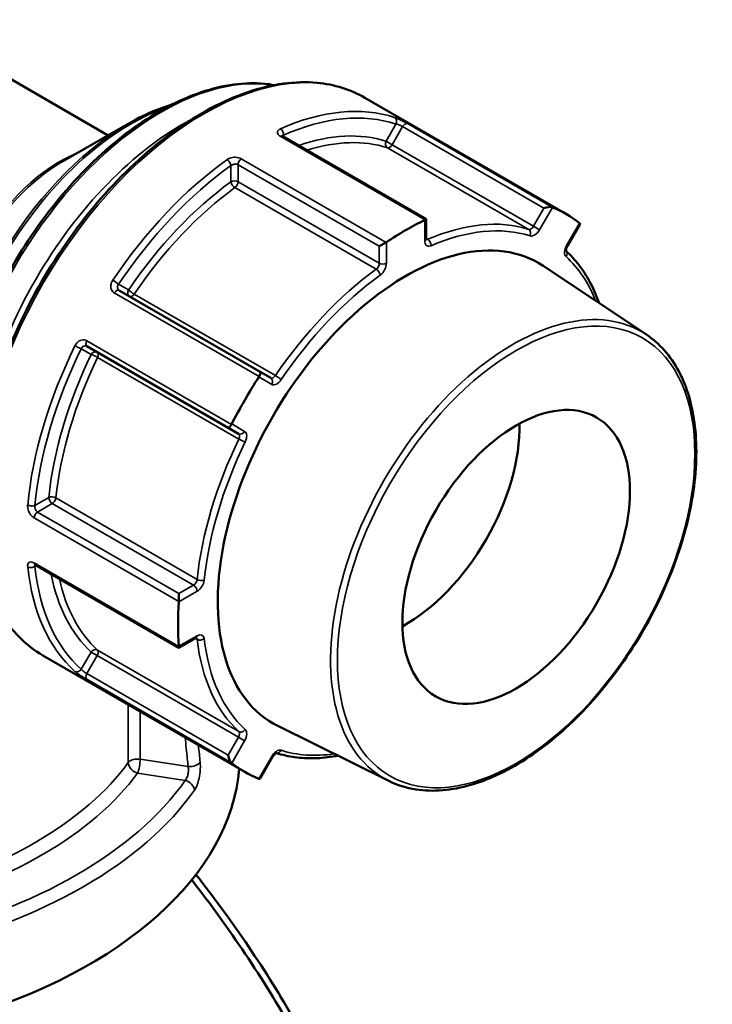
# Model space of a CAD drawing. Header units: millimetres. Extents: x 0 to 926, y 0 to 961.
# Tile 16 of 16: x 757 to 826, y 812 to 910. Entities that reach past the tile are written whole.
import ezdxf

# ---------------------------------------------------------------- set-up
doc = ezdxf.new("R2010")
doc.units = ezdxf.units.MM
doc.layers.add('Visible (ANSI)', color=7, linetype='Continuous', lineweight=50)
doc.layers.add('Visible Narrow (ANSI)', color=7, linetype='Continuous', lineweight=35)

msp = doc.modelspace()

# ---------------------------------------------------------------- linework, layer by layer
at = {"layer": 'Visible (ANSI)'}
for p, q in [((766.008, 898.351), (746.102, 909.844)), ((811.588, 890.511), (791.534, 902.089)), ((761.425, 895.706), (768.006, 899.505)), ((797.643, 890.018), (783.35, 898.27)), ((797.526, 889.95), (797.643, 890.018)), ((797.643, 888.039), (797.643, 890.018)), ((811.674, 887.36), (812.913, 889.506)), ((793.647, 887.711), (792.971, 887.321)), ((819.519, 878.55), (809.275, 885.375)), ((781.142, 874.833), (767.099, 882.941)), ((763.899, 877.399), (777.942, 869.291)), ((782.177, 874.236), (781.142, 874.833)), ((777.942, 869.291), (778.977, 868.693)), ((758.749, 855.66), (773.042, 847.408)), ((773.042, 852.803), (773.042, 852.023)), ((773.042, 847.408), (774.756, 848.397)), ((773.042, 847.543), (773.042, 847.408)), ((779.588, 835.085), (759.534, 846.663)), ((793.912, 834.197), (782.879, 839.656)), ((781.121, 834.44), (782.36, 836.586))]:
    msp.add_line(p, q, dxfattribs=at)
for centre, major_axis, ratio, start_param, end_param in [((809.576, 890.961), (-0.651, -0.174), 0.317837, 3.535152, 5.020129), ((795.588, 862.798), (16, 27.713), 0.57735, 6.19871, 6.367661), ((795.588, 862.798), (16, 27.713), 0.57735, 0.700923, 0.869874), ((812.276, 889.402), (0.651, 0.174), 0.317837, 5.975445, 6.505106), ((795.588, 862.798), (-13.207, -22.876), 0.57735, 3.104526, 6.320252), ((780.892, 874.4), (0.25, 0.433), 0.239146, 4.798209, 6.283185), ((795.588, 862.798), (16, 27.713), 0.57735, 1.486321, 1.655272), ((778.192, 869.724), (-0.25, -0.433), 0.239146, 0, 1.484977), ((795.588, 862.798), (-8, -13.856), 0.57735, 0.757046, 2.384546), ((795.588, 862.798), (16, 27.713), 0.57735, 2.271719, 2.44067), ((728.087, 836.778), (51, 0), 0.57735, 3.079689, 6.236566), ((778.192, 836.602), (0.174, -0.651), 0.317837, 4.404649, 5.889626), ((795.588, 862.798), (-16, -27.713), 0.57735, 6.19871, 6.367661), ((780.892, 835.043), (-0.174, 0.651), 0.317837, 2.919672, 3.449333)]:
    msp.add_ellipse(centre, major_axis=major_axis, ratio=ratio, start_param=start_param, end_param=end_param, dxfattribs=at)
msp.add_ellipse((806.576, 856.454), major_axis=(8, 13.856), ratio=0.57735, dxfattribs=at)
for points, knots in [([(753.946, 853.836), (753.536, 854.32), (753.16, 854.846), (751.798, 857.11), (751.103, 859.162), (750.401, 863.803), (750.407, 866.403), (751.126, 871.866), (751.841, 874.729), (753.902, 880.425), (755.247, 883.257), (758.431, 888.609), (760.27, 891.128), (764.26, 895.602), (766.41, 897.557), (770.813, 900.702), (773.066, 901.892), (777.448, 903.371), (779.58, 903.662), (781.878, 903.446), (782.206, 903.401), (782.528, 903.342)], [4.131017, 4.131017, 4.131017, 4.131017, 4.236488, 4.236488, 4.553095, 4.553095, 4.875486, 4.875486, 5.198296, 5.198296, 5.520616, 5.520616, 5.842752, 5.842752, 6.165131, 6.165131, 6.487996, 6.487996, 6.810029, 6.810029, 6.864557, 6.864557, 6.864557, 6.864557]), ([(759.534, 846.663), (757.827, 847.649), (756.39, 849.097), (754.182, 852.781), (753.422, 855.03), (752.659, 860.118), (752.668, 862.966), (753.46, 868.95), (754.245, 872.086), (756.506, 878.326), (757.981, 881.428), (761.472, 887.291), (763.487, 890.05), (767.859, 894.951), (770.214, 897.091), (775.036, 900.534), (777.502, 901.836), (782.297, 903.455), (784.628, 903.774), (788.502, 903.41), (790.111, 902.911), (791.534, 902.089)], [3.926991, 3.926991, 3.926991, 3.926991, 4.23737, 4.23737, 4.554304, 4.554304, 4.876498, 4.876498, 5.199061, 5.199061, 5.521175, 5.521175, 5.843122, 5.843122, 6.165292, 6.165292, 6.487906, 6.487906, 6.809768, 6.809768, 7.068583, 7.068583, 7.068583, 7.068583]), ([(768.006, 899.505), (768.955, 900.053), (769.906, 900.516), (771.351, 901.086), (771.851, 901.258), (772.347, 901.404)], [0, 0, 0, 0, 0.1570796, 0.1570796, 0.2407902, 0.2407902, 0.2407902, 0.2407902]), ([(783.35, 898.27), (783.331, 898.281), (783.316, 898.292), (783.294, 898.309), (783.287, 898.316), (783.283, 898.32), (783.282, 898.321), (783.282, 898.321)], [0, 0, 0, 0, 0.01571914, 0.01571914, 0.03143828, 0.03143828, 0.03790176, 0.03790176, 0.03790176, 0.03790176]), ([(797.653, 887.964), (797.653, 887.964), (797.652, 887.965), (797.651, 887.97), (797.648, 887.978), (797.645, 888.003), (797.643, 888.019), (797.643, 888.039)], [4.3319005, 4.3319005, 4.3319005, 4.3319005, 4.3982297, 4.3982297, 4.5553093, 4.5553093, 4.712389, 4.712389, 4.712389, 4.712389]), ([(811.543, 886.837), (811.543, 886.837), (811.543, 886.837), (811.543, 886.838), (811.54, 886.847), (811.535, 886.88), (811.533, 886.903), (811.536, 886.96), (811.54, 886.995), (811.556, 887.076), (811.568, 887.122), (811.603, 887.219), (811.626, 887.271), (811.66, 887.334), (811.667, 887.347), (811.674, 887.36)], [4.3319, 4.3319, 4.3319, 4.3319, 4.341594, 4.341594, 4.55851, 4.55851, 4.757664, 4.757664, 4.967828, 4.967828, 5.19515, 5.19515, 5.436922, 5.436922, 5.497787, 5.497787, 5.497787, 5.497787]), ([(814.827, 881.676), (814.798, 881.759), (814.768, 881.841), (814.491, 882.589), (814.205, 883.22), (813.561, 884.404), (813.201, 884.957), (812.418, 885.97), (811.995, 886.432), (811.54, 886.848)], [5.0385442, 5.0385442, 5.0385442, 5.0385442, 5.0516593, 5.0516593, 5.1585168, 5.1585168, 5.2653744, 5.2653744, 5.3706141, 5.3706141, 5.3706141, 5.3706141]), ([(819.519, 878.55), (820.835, 877.673), (821.926, 876.435), (823.573, 873.346), (824.116, 871.479), (824.592, 867.297), (824.514, 864.975), (823.741, 860.128), (823.045, 857.605), (821.111, 852.616), (819.873, 850.151), (816.98, 845.523), (815.326, 843.36), (811.763, 839.552), (809.855, 837.908), (805.969, 835.307), (803.992, 834.351), (800.167, 833.24), (798.319, 833.083), (795.664, 833.496), (794.753, 833.781), (793.912, 834.197)], [0.822465, 0.822465, 0.822465, 0.822465, 1.130728, 1.130728, 1.448043, 1.448043, 1.770997, 1.770997, 2.094142, 2.094142, 2.416742, 2.416742, 2.739188, 2.739188, 3.061964, 3.061964, 3.38527, 3.38527, 3.707101, 3.707101, 3.889924, 3.889924, 3.889924, 3.889924]), ([(758.671, 855.694), (758.671, 855.694), (758.672, 855.694), (758.678, 855.692), (758.687, 855.69), (758.713, 855.679), (758.73, 855.671), (758.749, 855.66)], [0.11960254, 0.11960254, 0.11960254, 0.11960254, 0.12606703, 0.12606703, 0.14178653, 0.14178653, 0.15750602, 0.15750602, 0.15750602, 0.15750602]), ([(774.756, 848.397), (774.773, 848.407), (774.788, 848.414), (774.812, 848.424), (774.82, 848.426), (774.825, 848.427), (774.826, 848.427), (774.826, 848.427)], [0, 0, 0, 0, 0.1570796, 0.1570796, 0.3141593, 0.3141593, 0.3804885, 0.3804885, 0.3804885, 0.3804885]), ([(782.36, 836.586), (782.39, 836.637), (782.423, 836.686), (782.492, 836.774), (782.528, 836.812), (782.596, 836.875), (782.627, 836.899), (782.681, 836.934), (782.703, 836.945), (782.735, 836.958), (782.744, 836.96), (782.747, 836.96), (782.747, 836.96), (782.747, 836.96)], [5.497787, 5.497787, 5.497787, 5.497787, 5.746839, 5.746839, 5.99095, 5.99095, 6.221046, 6.221046, 6.432559, 6.432559, 6.631789, 6.631789, 6.663674, 6.663674, 6.663674, 6.663674]), ([(782.736, 836.958), (783.324, 836.772), (783.935, 836.636), (785.204, 836.465), (785.863, 836.43), (787.211, 836.464), (787.9, 836.532), (788.686, 836.666), (788.772, 836.681), (788.858, 836.697)], [2.4833675, 2.4833675, 2.4833675, 2.4833675, 2.5886072, 2.5886072, 2.6954648, 2.6954648, 2.8023223, 2.8023223, 2.8154374, 2.8154374, 2.8154374, 2.8154374]), ([(774.32, 824.348), (778.046, 819.584), (781.441, 814.525), (787.795, 803.326), (790.554, 797.164), (794.069, 786.332), (795.067, 781.58), (795.409, 777.26), (795.75, 772.94), (795.434, 769.054), (793.912, 763.836), (793.124, 762.108), (791.129, 759.13), (789.922, 757.879), (788.17, 756.634), (787.803, 756.398), (787.424, 756.18)], [-2.462032, -2.462032, -2.462032, -2.462032, -2.159721, -2.159721, -1.801448, -1.801448, -1.497729, -1.497729, -1.497729, -1.194011, -1.194011, -1.014398, -1.014398, -0.834784, -0.834784, -0.789162, -0.789162, -0.789162, -0.789162]), ([(795.542, 775.825), (795.542, 776.926), (795.494, 778.064), (795.396, 779.233), (795.044, 783.427), (794.056, 788.033), (790.616, 798.51), (787.93, 804.459), (781.732, 815.318), (778.397, 820.252), (774.743, 824.886)], [1.413048, 1.413048, 1.413048, 1.413048, 1.497729, 1.497729, 1.497729, 1.801448, 1.801448, 2.159721, 2.159721, 2.466278, 2.466278, 2.466278, 2.466278])]:
    msp.add_open_spline(points, degree=3, knots=knots, dxfattribs=at)
for points in [[(810.181, 891.191), (810.173, 891.195), (810.165, 891.198), (810.156, 891.201)], [(797.526, 889.95), (797.517, 889.945), (797.507, 889.94), (797.497, 889.935)], [(812.899, 889.618), (812.893, 889.623), (812.887, 889.628), (812.881, 889.633)], [(793.678, 887.731), (793.668, 887.724), (793.658, 887.717), (793.647, 887.711)], [(781.017, 874.378), (781.01, 874.365), (781.002, 874.353), (780.995, 874.341)], [(778.295, 869.664), (778.288, 869.652), (778.281, 869.639), (778.274, 869.627)], [(773.042, 852.023), (773.042, 852.01), (773.042, 851.997), (773.041, 851.985)], [(773.041, 847.576), (773.042, 847.565), (773.042, 847.554), (773.042, 847.543)], [(778.274, 835.98), (778.281, 835.974), (778.288, 835.969), (778.295, 835.964)], [(780.995, 834.405), (781.002, 834.402), (781.01, 834.399), (781.017, 834.396)]]:
    msp.add_open_spline(points, degree=3, dxfattribs=at)
at = {"layer": 'Visible Narrow (ANSI)'}
for p, q in [((794.628, 899.473), (793.644, 897.769)), ((810.156, 891.201), (795.761, 899.513)), ((783.454, 898.211), (783.454, 898.366)), ((794.248, 897.421), (795.283, 899.213)), ((795.283, 899.213), (809.326, 891.105)), ((783.13, 898.262), (797.526, 889.95)), ((794.248, 897.421), (793.644, 897.769)), ((808.291, 889.313), (794.248, 897.421)), ((793.781, 897.117), (807.824, 889.009)), ((778.221, 895.345), (778.221, 893.738)), ((778.928, 895.429), (792.971, 887.321)), ((778.928, 893.738), (778.928, 895.429)), ((793.647, 887.711), (779.251, 896.022)), ((792.971, 885.631), (778.928, 893.738)), ((778.619, 893.155), (792.662, 885.047)), ((809.326, 891.105), (808.291, 889.313)), ((808.895, 888.964), (810.181, 891.191)), ((797.497, 889.935), (797.497, 887.835)), ((812.881, 889.633), (811.595, 887.405)), ((808.895, 888.964), (808.291, 889.313)), ((793.678, 885.631), (793.678, 887.731)), ((797.806, 888.017), (797.643, 888.111)), ((792.971, 887.321), (792.971, 885.631)), ((811.674, 887.36), (811.595, 887.405)), ((766.621, 882.689), (781.017, 874.378)), ((768.03, 882.981), (767.046, 883.549)), ((782.644, 874.471), (768.601, 882.579)), ((778.274, 869.627), (763.878, 877.938)), ((763.346, 877.14), (764.33, 876.572)), ((764.963, 876.279), (779.006, 868.171)), ((780.995, 874.341), (782.281, 873.599)), ((779.581, 868.922), (778.295, 869.664)), ((760.109, 862.368), (758.718, 861.564)), ((774.857, 854.207), (760.814, 862.315)), ((758.999, 860.91), (760.463, 861.755)), ((760.463, 861.755), (774.506, 853.648)), ((758.647, 860.334), (773.042, 852.023)), ((773.042, 852.803), (758.999, 860.91)), ((773.042, 847.543), (758.647, 855.855)), ((758.718, 855.522), (758.853, 855.6)), ((774.506, 853.648), (773.042, 852.803)), ((773.041, 851.985), (774.859, 853.035)), ((774.859, 848.626), (773.041, 847.576)), ((774.694, 848.361), (774.857, 848.267)), ((764.33, 846.995), (763.346, 845.291)), ((763.899, 844.854), (764.934, 846.647)), ((764.33, 846.995), (764.934, 846.647)), ((764.934, 846.647), (778.977, 838.539)), ((779.006, 839.095), (764.963, 847.203)), ((777.942, 836.747), (763.899, 844.854)), ((763.878, 844.291), (778.274, 835.98)), ((768.019, 841.764), (768.019, 836.019)), ((769.199, 836.351), (769.199, 841.083)), ((778.977, 838.539), (777.942, 836.747)), ((778.295, 835.964), (779.581, 838.191)), ((778.977, 838.539), (779.581, 838.191)), ((782.281, 836.632), (780.995, 834.405)), ((782.281, 836.632), (782.36, 836.586)), ((773.964, 835.614), (769.199, 836.351)), ((768.94, 834.977), (773.674, 834.245))]:
    msp.add_line(p, q, dxfattribs=at)
for centre, major_axis, ratio, start_param, end_param in [((775.534, 874.376), (-16, -27.713), 0.57735, 3.141593, 6.283185), ((771.291, 876.825), (-14.604, -25.294), 0.57735, 3.354914, 6.069864), ((780.484, 871.518), (16, 27.713), 0.57735, 0.117732, 0.667666), ((768.256, 878.578), (12.8, 22.17), 0.57735, 0.587652, 2.553941), ((780.837, 871.314), (15.75, 27.28), 0.57735, 0.117732, 0.667666), ((768.006, 878.722), (-12.727, -22.043), 0.57735, 3.926991, 5.497787), ((773.413, 875.601), (-14.604, -25.294), 0.57735, 3.882673, 5.542105), ((794.275, 899.677), (0.158, 0.474), 0.810844, 4.547778, 6.118574), ((795.533, 899.069), (0.25, 0.433), 0.57735, 0.08582, 1.570796), ((783.1, 897.837), (0.25, 0.433), 0.57735, 0, 0.699579), ((783.1, 898.57), (0.202, -0.458), 0.641169, 0.851617, 2.422413), ((780.837, 871.314), (14.773, 25.588), 0.57735, 0.125555, 0.586979), ((781.191, 871.11), (14.523, 25.155), 0.57735, 0.125555, 0.560574), ((793.998, 897.565), (-0.152, -0.476), 0.810069, 4.537111, 6.107907), ((793.998, 897.565), (-0.25, -0.433), 0.57735, 0.125555, 1.570796), ((761.175, 882.666), (-8, -13.856), 0.57735, 3.765918, 5.65886), ((761.425, 882.522), (8.073, 13.983), 0.57735, 0.785398, 2.356194), ((780.484, 871.518), (-16, -27.713), 0.57735, 4.044723, 4.594657), ((780.837, 871.314), (15.75, 27.28), 0.57735, 0.90313, 1.453064), ((777.868, 895.549), (-0.291, 0.407), 0.505538, 3.874664, 5.445461), ((779.282, 895.633), (-0.25, -0.433), 0.57735, 4.01281, 5.497787), ((780.837, 871.314), (-14.773, -25.588), 0.57735, 4.052546, 4.586834), ((778.575, 893.534), (-0.5, 0), 0.57735, 3.926991, 5.497787), ((778.575, 893.534), (0.293, -0.405), 0.500507, 3.871623, 5.442419), ((778.575, 893.534), (0.25, 0.433), 0.57735, 4.052546, 5.497787), ((781.191, 871.11), (14.523, 25.155), 0.57735, 0.910953, 1.445241), ((795.234, 863.002), (14.523, 25.155), 0.57735, 0.125555, 0.659843), ((795.588, 862.798), (14.273, 24.722), 0.57735, 0.125555, 0.659843), ((808.041, 889.457), (-0.25, -0.433), 0.57735, 0.125555, 1.570796), ((807.608, 888.562), (0.152, 0.476), 0.810069, 4.537111, 6.107907), ((808.395, 889.253), (-0.5, -0.866), 0.57735, 0.125555, 1.570796), ((797.143, 888.039), (0.5, 0), 0.57735, 5.497787, 6.283185), ((798.204, 888.243), (-0.5, -0.866), 0.57735, 5.497787, 6.943028), ((797.85, 888.448), (-0.25, -0.433), 0.57735, 0.167906, 0.659843), ((797.762, 887.586), (0.198, -0.459), 0.645105, 0.856571, 2.427367), ((812.095, 887.117), (-0.5, -0.866), 0.57735, 4.712389, 6.15763), ((811.182, 886.498), (0.337, 0.37), 0.810069, 4.887667, 6.207808), ((792.618, 885.427), (-0.25, -0.433), 0.57735, 0.910953, 2.356194), ((793.325, 885.835), (0.5, 0), 0.57735, 3.926991, 5.497787), ((792.971, 885.222), (0.5, 0.866), 0.57735, 4.052546, 5.497787), ((795.588, 862.798), (14.273, 24.722), 0.57735, 5.857165, 6.15763), ((795.234, 863.002), (-14.523, -25.155), 0.57735, 4.052546, 4.586834), ((792.706, 884.668), (-0.293, 0.405), 0.500507, 3.871623, 5.442419), ((766.693, 883.753), (0.415, -0.279), 0.095906, 0.618758, 2.189554), ((795.588, 862.798), (14.273, 24.722), 0.57735, 0.910953, 1.445241), ((766.849, 882.508), (0.25, 0.433), 0.57735, 0, 1.484977), ((768.384, 882.777), (-0.25, -0.433), 0.816497, 4.712389, 6.283185), ((768.384, 882.777), (-0.414, 0.281), 0.102246, 0.61921, 2.190006), ((768.384, 882.777), (-0.25, -0.433), 0.57735, 0, 1.445241), ((806.241, 856.647), (12.812, 22.192), 0.57735, 6.246119, 9.461844), ((764.149, 877.832), (-0.25, -0.433), 0.57735, 4.798209, 6.283185), ((780.484, 871.518), (-16, -27.713), 0.57735, 4.830121, 5.380055), ((780.837, 871.314), (15.75, 27.28), 0.57735, 1.688528, 2.238462), ((762.993, 877.344), (-0.449, 0.22), 0.095906, 0.952038, 2.522835), ((764.684, 876.368), (0.25, 0.433), 0.816497, 0, 1.570796), ((764.684, 876.368), (0.25, 0.433), 0.57735, 4.837944, 6.283185), ((780.837, 871.314), (-14.773, -25.588), 0.57735, 4.837944, 5.372232), ((781.191, 871.11), (14.523, 25.155), 0.57735, 1.696352, 2.230639), ((764.684, 876.368), (0.45, -0.218), 0.102246, 0.951586, 2.522383), ((782.427, 874.669), (-0.25, -0.433), 0.57735, 0, 1.445241), ((781.927, 873.803), (0.25, 0.433), 0.816497, 4.712389, 6.283185), ((782.781, 874.465), (-0.5, -0.866), 0.57735, 0, 1.445241), ((782.861, 874.274), (0.414, -0.281), 0.102246, 0.61921, 2.190006), ((779.227, 869.126), (-0.25, -0.433), 0.816497, 0, 1.570796), ((779.081, 868.056), (0.5, 0.866), 0.57735, 4.837944, 6.283185), ((795.234, 863.002), (-14.523, -25.155), 0.57735, 4.837944, 5.372232), ((778.727, 868.26), (0.25, 0.433), 0.57735, 4.837944, 6.283185), ((779.286, 868.082), (-0.45, 0.218), 0.102246, 0.951586, 2.522383), ((795.588, 862.798), (14.273, 24.722), 0.57735, 1.696352, 2.230639), ((760.463, 862.164), (-0.497, 0.051), 0.500507, 3.982359, 5.553155), ((760.463, 862.164), (0.25, -0.433), 0.57735, 3.926991, 5.497787), ((760.463, 862.164), (0.25, 0.433), 0.57735, 3.926991, 5.372232), ((758.364, 861.769), (0.498, -0.048), 0.505538, 3.979317, 5.550114), ((758.999, 860.502), (-0.25, -0.433), 0.57735, 3.926991, 5.411968), ((758.364, 855.726), (-0.497, -0.054), 0.641169, 0.719179, 2.289976), ((780.484, 871.518), (-16, -27.713), 0.57735, 5.615519, 6.165453), ((758.999, 856.093), (-0.25, -0.433), 0.57735, 5.583607, 6.283185), ((780.837, 871.314), (-15.75, -27.28), 0.57735, 5.615519, 6.165453), ((780.837, 871.314), (-14.773, -25.588), 0.57735, 5.696206, 6.15763), ((781.191, 871.11), (-14.523, -25.155), 0.57735, 5.722611, 6.15763), ((774.506, 854.056), (-0.25, -0.433), 0.57735, 0.785398, 2.230639), ((774.506, 853.239), (-0.25, 0.433), 0.57735, 3.926991, 5.497787), ((775.207, 854.359), (0.497, -0.051), 0.500507, 3.982359, 5.553155), ((774.859, 853.852), (0.5, 0.866), 0.57735, 3.926991, 5.372232), ((774.506, 848.83), (0.25, -0.433), 0.57735, 0, 0.785398), ((774.506, 848.014), (0.25, 0.433), 0.57735, 5.623342, 6.11528), ((774.859, 847.81), (0.5, 0.866), 0.57735, 5.623342, 7.068583), ((775.207, 848.521), (-0.497, -0.058), 0.645105, 0.714225, 2.285022), ((795.234, 863.002), (-14.523, -25.155), 0.57735, 5.623342, 6.15763), ((795.588, 862.798), (-14.273, -24.722), 0.57735, 5.623342, 6.15763), ((764.684, 846.791), (0.337, 0.37), 0.810069, 0.175278, 1.746075), ((764.684, 846.791), (0.25, 0.433), 0.57735, 4.712389, 6.15763), ((762.993, 845.495), (-0.332, -0.374), 0.810844, 0.164611, 1.735407), ((764.149, 844.71), (-0.25, -0.433), 0.57735, 4.712389, 6.197366), ((778.727, 838.684), (0.25, 0.433), 0.57735, 4.712389, 6.15763), ((779.286, 839.507), (-0.337, -0.37), 0.810069, 0.175278, 1.746075), ((779.081, 838.479), (0.5, 0.866), 0.57735, 4.712389, 6.15763), ((782.781, 836.343), (0.5, 0.866), 0.57735, 0.125555, 1.570796), ((782.861, 837.443), (-0.152, -0.476), 0.810069, 0.075377, 1.395518), ((795.588, 862.798), (-14.273, -24.722), 0.57735, 0.125555, 0.42602), ((728.087, 845.76), (-43.35, 0), 0.57735, 1.986567, 2.741814), ((768.94, 835.794), (-1, 0), 0.57735, 4.45059, 5.883406), ((768.94, 835.794), (0.807, -0.591), 0.752113, 3.644768, 5.215564), ((768.94, 835.794), (0.153, 0.988), 0.211325, 3.773507, 5.344303), ((774.223, 836.172), (0.995, 0.102), 0.556655, 4.392787, 5.880189), ((728.087, 844.943), (44.35, 0), 0.57735, 5.119152, 5.883406), ((728.087, 844.943), (49.209, 0), 0.57735, 5.09847, 5.897105), ((773.674, 833.428), (-0.818, 0.576), 0.756396, 3.718196, 5.201726), ((728.087, 844.198), (50.205, 0), 0.57735, 5.09847, 5.897105)]:
    msp.add_ellipse(centre, major_axis=major_axis, ratio=ratio, start_param=start_param, end_param=end_param, dxfattribs=at)
msp.add_ellipse((806.576, 856.454), major_axis=(12.563, 21.759), ratio=0.57735, dxfattribs=at)
for points, knots in [([(795.761, 899.513), (795.725, 899.533), (795.687, 899.555), (795.482, 899.669), (795.288, 899.771), (794.955, 899.934), (794.815, 899.998), (794.619, 900.08), (794.551, 900.105), (794.494, 900.124)], [-0.1575067, -0.1575067, -0.1575067, -0.1575067, -0.1422905, -0.1422905, -0.0790503, -0.0790503, -0.030404, -0.030404, 0, 0, 0, 0]), ([(794.628, 899.473), (794.659, 899.469), (794.696, 899.461), (794.8, 899.433), (794.873, 899.407), (795.044, 899.337), (795.143, 899.29), (795.246, 899.234), (795.265, 899.224), (795.283, 899.213)], [0, 0, 0, 0, 0.030404, 0.030404, 0.0790503, 0.0790503, 0.1422905, 0.1422905, 0.1575067, 0.1575067, 0.1575067, 0.1575067]), ([(783.142, 899), (783.112, 898.987), (783.084, 898.972), (782.948, 898.892), (782.875, 898.809), (782.832, 898.649), (782.84, 898.575), (782.905, 898.45), (782.948, 898.397), (783.043, 898.317), (783.084, 898.288), (783.13, 898.262)], [-0.1575054, -0.1575054, -0.1575054, -0.1575054, -0.1448986, -0.1448986, -0.0918371, -0.0918371, -0.0510206, -0.0510206, -0.0196233, -0.0196233, 0, 0, 0, 0]), ([(783.326, 898.285), (783.344, 898.311), (783.373, 898.334), (783.425, 898.357), (783.439, 898.362), (783.454, 898.366)], [0.10638724, 0.10638724, 0.10638724, 0.10638724, 0.14489859, 0.14489859, 0.15750537, 0.15750537, 0.15750537, 0.15750537]), ([(779.251, 896.022), (779.093, 896.114), (778.879, 896.167), (778.47, 896.172), (778.279, 896.141), (778.005, 896.04), (777.909, 895.99), (777.826, 895.931)], [-0.157506, -0.157506, -0.157506, -0.157506, -0.090255, -0.090255, -0.0347135, -0.0347135, 0, 0, 0, 0]), ([(778.221, 895.345), (778.262, 895.38), (778.309, 895.41), (778.445, 895.471), (778.539, 895.493), (778.742, 895.499), (778.849, 895.474), (778.928, 895.429)], [0, 0, 0, 0, 0.0347135, 0.0347135, 0.090255, 0.090255, 0.157506, 0.157506, 0.157506, 0.157506]), ([(766.474, 883.947), (766.453, 883.915), (766.433, 883.882), (766.329, 883.692), (766.281, 883.519), (766.275, 883.228), (766.298, 883.107), (766.381, 882.919), (766.431, 882.846), (766.532, 882.748), (766.575, 882.716), (766.621, 882.689)], [-0.1575053, -0.1575053, -0.1575053, -0.1575053, -0.1461087, -0.1461087, -0.0926041, -0.0926041, -0.0514467, -0.0514467, -0.0197872, -0.0197872, 0, 0, 0, 0]), ([(767.099, 882.941), (767.076, 882.955), (767.054, 882.971), (767.005, 883.019), (766.98, 883.054), (766.941, 883.146), (766.931, 883.205), (766.939, 883.345), (766.967, 883.428), (767.024, 883.518), (767.035, 883.534), (767.046, 883.549)], [0, 0, 0, 0, 0.0197872, 0.0197872, 0.0514467, 0.0514467, 0.0926041, 0.0926041, 0.1461087, 0.1461087, 0.1575053, 0.1575053, 0.1575053, 0.1575053]), ([(763.878, 877.938), (763.843, 877.959), (763.805, 877.976), (763.604, 878.046), (763.418, 878.036), (763.111, 877.905), (762.985, 877.811), (762.816, 877.614), (762.76, 877.529), (762.715, 877.437)], [-0.1575067, -0.1575067, -0.1575067, -0.1575067, -0.1422905, -0.1422905, -0.0790503, -0.0790503, -0.030404, -0.030404, 0, 0, 0, 0]), ([(763.346, 877.14), (763.366, 877.187), (763.391, 877.231), (763.467, 877.331), (763.526, 877.379), (763.672, 877.447), (763.763, 877.452), (763.862, 877.417), (763.881, 877.409), (763.899, 877.399)], [0, 0, 0, 0, 0.030404, 0.030404, 0.0790503, 0.0790503, 0.1422905, 0.1422905, 0.1575067, 0.1575067, 0.1575067, 0.1575067]), ([(758.013, 861.614), (758.01, 861.577), (758.008, 861.539), (758.009, 861.339), (758.045, 861.164), (758.162, 860.871), (758.23, 860.749), (758.371, 860.562), (758.439, 860.489), (758.555, 860.393), (758.601, 860.36), (758.647, 860.334)], [-0.1575054, -0.1575054, -0.1575054, -0.1575054, -0.1448986, -0.1448986, -0.0918371, -0.0918371, -0.0510206, -0.0510206, -0.0196233, -0.0196233, 0, 0, 0, 0]), ([(758.999, 860.91), (758.976, 860.924), (758.953, 860.94), (758.896, 860.989), (758.863, 861.025), (758.797, 861.12), (758.766, 861.182), (758.716, 861.332), (758.704, 861.422), (758.712, 861.526), (758.714, 861.545), (758.718, 861.564)], [0, 0, 0, 0, 0.0196233, 0.0196233, 0.0510206, 0.0510206, 0.0918371, 0.0918371, 0.1448986, 0.1448986, 0.1575054, 0.1575054, 0.1575054, 0.1575054]), ([(758.647, 855.855), (758.488, 855.946), (758.335, 855.975), (758.126, 855.904), (758.058, 855.827), (758.008, 855.647), (758.003, 855.565), (758.013, 855.476)], [-0.157506, -0.157506, -0.157506, -0.157506, -0.090255, -0.090255, -0.0347135, -0.0347135, 0, 0, 0, 0]), ([(758.718, 855.522), (758.708, 855.564), (758.706, 855.601), (758.714, 855.648), (758.719, 855.661), (758.725, 855.673)], [0, 0, 0, 0, 0.03471345, 0.03471345, 0.05111688, 0.05111688, 0.05111688, 0.05111688]), ([(762.715, 845.082), (762.732, 845.067), (762.751, 845.052), (762.864, 844.957), (762.989, 844.864), (763.238, 844.691), (763.355, 844.614), (763.56, 844.483), (763.648, 844.428), (763.782, 844.347), (763.832, 844.318), (763.878, 844.291)], [-0.1575053, -0.1575053, -0.1575053, -0.1575053, -0.1461087, -0.1461087, -0.0926041, -0.0926041, -0.0514467, -0.0514467, -0.0197872, -0.0197872, 0, 0, 0, 0]), ([(763.899, 844.854), (763.876, 844.868), (763.851, 844.883), (763.785, 844.924), (763.741, 844.953), (763.642, 845.023), (763.586, 845.065), (763.469, 845.161), (763.411, 845.215), (763.362, 845.272), (763.354, 845.282), (763.346, 845.291)], [0, 0, 0, 0, 0.0197872, 0.0197872, 0.0514467, 0.0514467, 0.0926041, 0.0926041, 0.1461087, 0.1461087, 0.1575053, 0.1575053, 0.1575053, 0.1575053]), ([(773.669, 838.502), (773.74, 837.805), (773.812, 837.107), (773.91, 836.145), (773.937, 835.879), (773.964, 835.614)], [2.5478487, 2.5478487, 2.5478487, 2.5478487, 2.8010582, 2.8010582, 2.8973048, 2.8973048, 2.8973048, 2.8973048]), ([(775.161, 836.048), (775.133, 836.313), (775.106, 836.579), (775.049, 837.143), (775.018, 837.442), (774.987, 837.741)], [-2.8973048, -2.8973048, -2.8973048, -2.8973048, -2.8010582, -2.8010582, -2.6924379, -2.6924379, -2.6924379, -2.6924379]), ([(774.597, 833.283), (774.761, 833.517), (774.908, 833.868), (775.077, 834.53), (775.126, 834.809), (775.174, 835.295), (775.184, 835.504), (775.178, 835.822), (775.172, 835.939), (775.161, 836.048)], [-0.314811, -0.314811, -0.314811, -0.314811, -0.1863869, -0.1863869, -0.1035483, -0.1035483, -0.0398263, -0.0398263, 0, 0, 0, 0]), ([(773.964, 835.614), (773.976, 835.559), (773.984, 835.499), (773.998, 835.339), (774, 835.234), (773.984, 834.991), (773.961, 834.853), (773.869, 834.526), (773.78, 834.356), (773.674, 834.245)], [0, 0, 0, 0, 0.0398263, 0.0398263, 0.1035483, 0.1035483, 0.1863869, 0.1863869, 0.314811, 0.314811, 0.314811, 0.314811])]:
    msp.add_open_spline(points, degree=3, knots=knots, dxfattribs=at)

doc.saveas('drawing.dxf')
